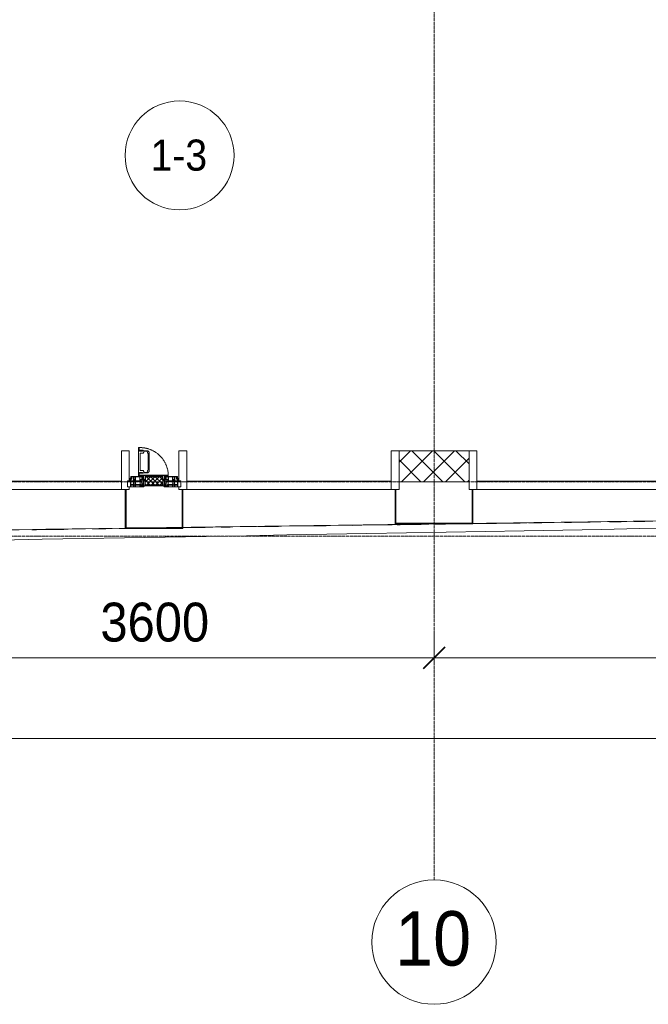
# Model space of a CAD drawing. Header units: millimetres. Extents: x 5617 to 103266, y 7718 to 198901.
# Tile 33 of 51: x 57870 to 61912, y 56540 to 62872. Entities that reach past the tile are written whole.
import ezdxf

# ---------------------------------------------------------------- set-up
doc = ezdxf.new("R2010")
doc.units = ezdxf.units.MM
for name, pattern in [('-D1-02х01', [3, 2, -1]), ('ADSK_Линия сетки', [25, 20, -2.5, 0, -2.5]), ('Линия сетки', [25, 20, -2.5, 0, -2.5])]:
    doc.linetypes.add(name, pattern=pattern)
for name, color, linetype, lineweight in [('Импосты витража', 7, 'Continuous', 18), ('Колонны', 7, 'Continuous', 18), ('Марки помещений', 7, 'Continuous', 20), ('Окна', 7, 'Continuous', 18), ('Оси', 7, 'Continuous', 9), ('Панели витража', 7, 'Continuous', 18), ('Размеры', 7, 'Continuous', 9), ('Размеры-100', 7, 'Continuous', 9), ('Стены разрез', 7, 'Continuous', 40), ('Форма', 7, 'Continuous', 18), ('Формообразующий элемент-перекрытие', 7, 'Continuous', 18), ('Элементы узлов', 7, 'Continuous', 18)]:
    doc.layers.add(name, color=color, linetype=linetype, lineweight=lineweight)
doc.styles.add('Arial', font='arial.ttf', dxfattribs={"width": 0.9, "height": 250})
doc.styles.add('Arial_1', font='arial.ttf', dxfattribs={"width": 0.9, "height": 350})
doc.styles.add('Arial_3', font='arial.ttf', dxfattribs={"width": 0.9, "height": 200})
doc.dimstyles.new('Основной_2_5_мм', dxfattribs={"dimscale": 304.8, "dimtxt": 255.06485, "dimasz": 0.463911, "dimexe": 0.492126, "dimexo": 0.492126, "dimgap": 0.098425, "dimtad": 1, "dimdec": 0, "dimdsep": 46, "dimtxsty": 'Arial', "dimblk1": 'OBLIQUE', "dimblk2": 'OBLIQUE', "dimsah": 1, "dimcen": 0.09, "dimdle": 0.492126, "dimazin": 2, "dimtfac": 1, "dimtdec": 4, "dimtix": 1, "dimtmove": 0, "dimatfit": 3, "dimfxl": 1, "dimtvp": 1, "dimtolj": 1, "dimtzin": 0, "dimlwd": 20, "dimlwe": 20, "dimarcsym": 2})

# ---------------------------------------------------------------- blocks, each defined once
blk = doc.blocks.new('System Panel - A_PAN_Glass-7454224-МКСС_K1_L15__47_700_')
at = {"layer": 'Панели витража', "color": 253, "lineweight": 5, "true_color": 0xaaaaaa}
for p, q in [((657.5, 0), (-657.5, 0)), ((-657.5, 0), (-657.5, -55)), ((657.5, -55), (657.5, 0)), ((-657.5, -55), (657.5, -55))]:
    blk.add_line(p, q, dxfattribs=at)
blk = doc.blocks.new('A_PAN_Створка - 383мм-V48-МКСС_K1_L15__47_700_')
at = {"layer": 'Панели витража', "lineweight": 5}
h = blk.add_hatch(dxfattribs=at)
h.set_pattern_fill('FP_10', color=256, style=0, pattern_type=2)
h.set_pattern_definition([(225, (44950, 59850), (14.1421356, -14.1421356), []), (315, (44950, 59850), (14.1421356, 14.1421356), [])])
h.paths.add_polyline_path([(-54.5, -31.8), (-54.9, -34.1), (-57.2, -36.4), (-56.7, -61.3), (-54.6, -63.4), (-53.6, -82.7), (54.6, -81.8), (54.6, -63.4), (57.2, -59.3), (57.2, -36.4), (54.9, -34.1), (54.5, -31.8)])
at = {"layer": 'Окна', "lineweight": 5}
for p, q in [((-67.9, -17), (-171, -17)), ((-171, -17), (-171, -57)), ((-171, -57), (-156, -57)), ((-153, -60), (-153, -73.5)), ((-78, -84), (-78, -23.5)), ((-78, -23.5), (-67.9, -23.5)), ((-70, -62.5), (-73.9, -62.5)), ((-73.9, -62.5), (-73.9, -87.5)), ((-61.4, -23.5), (-70, -32.1)), ((-70, -32.1), (-70, -62.5)), ((-61.4, -23.5), (-67.9, -17)), ((-67.9, -17), (-67.9, -23.5)), ((-67.9, -23.5), (-64.6, -26.8)), ((-64.6, -26.8), (-61.4, -23.5)), ((61.4, -23.5), (-61.4, -23.5)), ((67.9, -17), (61.4, -23.5)), ((70, -32.1), (61.4, -23.5)), ((61.4, -23.5), (64.6, -26.8)), ((64.6, -26.8), (67.9, -23.5)), ((67.9, -23.5), (67.9, -17)), ((171, -17), (67.9, -17)), ((67.9, -23.5), (78, -23.5)), ((70, -62.5), (70, -32.1)), ((73.9, -62.5), (70, -62.5)), ((73.9, -87.5), (73.9, -62.5)), ((78, -23.5), (78, -84)), ((153, -73.5), (153, -60)), ((156, -57), (171, -57)), ((171, -57), (171, -17)), ((-153, -73.5), (-150, -73.5)), ((-150, -73.5), (-150, -84)), ((-150, -84), (-78, -84)), ((-73.9, -87.5), (-91.5, -87.5)), ((-91.5, -87.5), (-91.5, -92)), ((-91.5, -92), (91.5, -92)), ((39.7, -109), (31.1, -117.6)), ((31.1, -117.6), (31.1, -240.4)), ((41.4, -123.8), (39.1, -124.2)), ((39.1, -179), (39.1, -124.2)), ((70.1, -109), (39.7, -109)), ((41.4, -123.8), (43.5, -121.7)), ((45, -113.3), (42.3, -118.2)), ((42.3, -118.2), (43.5, -121.7)), ((45.9, -111.2), (45, -113.3)), ((63.3, -111.2), (45.9, -111.2)), ((64.1, -113), (63.3, -111.2)), ((64.1, -113), (66.7, -117)), ((66.7, -117), (68.6, -118.3)), ((68.6, -118.3), (68.6, -121.6)), ((68.6, -121.6), (71.1, -124.1)), ((70.1, -105.1), (70.1, -109)), ((95.1, -105.1), (70.1, -105.1)), ((71.1, -124.1), (89.5, -124.1)), ((91.5, -87.5), (73.9, -87.5)), ((74.1, -109.6), (74.1, -105.1)), ((89.1, -109.6), (74.1, -109.6)), ((78, -84), (150, -84)), ((89.1, -105.1), (89.1, -109.6)), ((89.5, -124.1), (90.6, -125.2)), ((90.6, -125.2), (90.6, -232.8)), ((91.5, -92), (91.5, -87.5)), ((93.1, -109.6), (93.1, -105.1)), ((97.9, -109.6), (93.1, -109.6)), ((95.1, -87.5), (95.1, -105.1)), ((99.6, -87.5), (95.1, -87.5)), ((97.9, -95.6), (95.1, -95.6)), ((97.9, -95.6), (97.9, -109.6)), ((99.6, -270.5), (99.6, -87.5)), ((150, -84), (150, -73.5)), ((150, -73.5), (153, -73.5)), ((39.1, -179), (39.1, -233.8)), ((39.7, -249), (31.1, -240.4)), ((41.4, -234.2), (39.1, -233.8)), ((70.1, -249), (39.7, -249)), ((41.4, -234.2), (43.5, -236.3)), ((42.3, -239.8), (43.5, -236.3)), ((45, -244.7), (42.3, -239.8)), ((45.9, -246.8), (45, -244.7)), ((63.3, -246.8), (45.9, -246.8)), ((64.1, -245), (63.3, -246.8)), ((64.1, -245), (66.7, -241)), ((66.7, -241), (68.6, -239.7)), ((68.6, -236.4), (71.1, -233.9)), ((68.6, -239.7), (68.6, -236.4)), ((70.1, -252.9), (70.1, -249)), ((95.1, -252.9), (70.1, -252.9)), ((71.1, -233.9), (89.5, -233.9)), ((74.1, -248.4), (74.1, -252.9)), ((89.1, -248.4), (74.1, -248.4)), ((89.1, -252.9), (89.1, -248.4)), ((89.5, -233.9), (90.6, -232.8)), ((93.1, -248.4), (93.1, -252.9)), ((97.9, -248.4), (93.1, -248.4)), ((95.1, -270.5), (95.1, -252.9)), ((97.9, -262.4), (97.9, -248.4)), ((97.9, -262.4), (95.1, -262.4)), ((99.6, -270.5), (95.1, -270.5))]:
    blk.add_line(p, q, dxfattribs=at)
at = {"layer": 'Окна', "color": 253, "lineweight": 5, "true_color": 0xaaaaaa}
for p, q in [((-171, -18.5), (-153.5, -18.5)), ((-171, -55.5), (-152, -55.5)), ((-153.5, -18.5), (-152, -20)), ((-152, -20), (-152, -73.5)), ((-150.5, -17), (-150.5, -29.4)), ((-132.4, -18.6), (-150.5, -18.6)), ((-150.5, -29.4), (-132.4, -29.4)), ((-150.5, -33.6), (-150.5, -68)), ((-136.3, -33.6), (-150.5, -33.6)), ((-136.4, -52.4), (-150.5, -52.4)), ((-150.5, -56.6), (-132.4, -56.6)), ((-137.2, -31), (-135.8, -35)), ((-132.5, -31), (-137.2, -31)), ((-137.2, -54.8), (-135.8, -50.8)), ((-132.5, -54.8), (-137.2, -54.8)), ((-132.1, -36.8), (-135.8, -35)), ((-132.1, -49), (-135.8, -50.8)), ((-132.5, -31.9), (-133.4, -33.7)), ((-133.4, -33.7), (-130.1, -35.3)), ((-133.4, -52), (-130.1, -50.4)), ((-132.5, -53.8), (-133.4, -52)), ((-132.5, -31.9), (-132.5, -31)), ((-132.5, -53.8), (-132.5, -54.8)), ((-132.4, -29.4), (-132.4, -18.6)), ((-132.4, -56.6), (-132.4, -82.5)), ((-132.1, -49), (-132.1, -36.8)), ((-131, -18.2), (-131, -29.5)), ((-120.8, -18.2), (-131, -18.2)), ((-131, -29.5), (-120.8, -29.5)), ((-131, -30.9), (-131, -33)), ((-120.8, -30.9), (-131, -30.9)), ((-129.4, -34.6), (-131, -33)), ((-129.4, -51.1), (-131, -52.7)), ((-131, -55.1), (-131, -52.7)), ((-120.8, -55.1), (-131, -55.1)), ((-131, -56.5), (-131, -62.6)), ((-131, -56.5), (-120.8, -56.5)), ((-120.8, -62.6), (-131, -62.6)), ((-130.1, -35.3), (-129.4, -34.6)), ((-130.1, -35.3), (-130.1, -50.4)), ((-130.1, -50.4), (-129.4, -51.1)), ((-122.4, -34.6), (-120.8, -33)), ((-121.7, -35.3), (-122.4, -34.6)), ((-121.7, -50.4), (-122.4, -51.1)), ((-122.4, -51.1), (-120.8, -52.7)), ((-118.4, -33.7), (-121.7, -35.3)), ((-121.7, -35.3), (-121.7, -50.4)), ((-118.4, -52), (-121.7, -50.4)), ((-120.8, -18.2), (-120.8, -29.5)), ((-120.8, -30.9), (-120.8, -33)), ((-120.8, -55.1), (-120.8, -52.7)), ((-120.8, -56.5), (-120.8, -62.6)), ((-119.7, -36.8), (-115.9, -35)), ((-119.7, -49), (-119.7, -36.8)), ((-119.7, -49), (-115.9, -50.8)), ((-119.3, -18.6), (-92.5, -18.6)), ((-119.3, -29.4), (-119.3, -18.6)), ((-92.5, -29.4), (-119.3, -29.4)), ((-119.3, -31), (-114.6, -31)), ((-119.3, -31.9), (-119.3, -31)), ((-119.3, -31.9), (-118.4, -33.7)), ((-119.3, -53.8), (-118.4, -52)), ((-119.3, -53.8), (-119.3, -54.8)), ((-119.3, -54.8), (-114.6, -54.8)), ((-119.3, -56.6), (-119.3, -82.5)), ((-92.5, -56.6), (-119.3, -56.6)), ((-114.6, -31), (-115.9, -35)), ((-114.6, -54.8), (-115.9, -50.8)), ((-94.1, -33.5), (-115.4, -33.5)), ((-94.1, -52.5), (-115.3, -52.5)), ((-89.9, -35.1), (-94.1, -33.5)), ((-89.9, -50.9), (-94.1, -52.5)), ((-92.5, -18.6), (-92.5, -29.4)), ((-92.5, -56.6), (-92.5, -82.5)), ((-90.8, -18.5), (-90.8, -29.4)), ((-87.3, -18.5), (-90.8, -18.5)), ((-90.8, -29.4), (-85.9, -29.4)), ((-90.8, -56.6), (-85.9, -56.6)), ((-90.8, -62.7), (-90.8, -56.6)), ((-80.4, -62.7), (-90.8, -62.7)), ((-89.9, -32.5), (-89.9, -35.1)), ((-85.9, -32.5), (-89.9, -32.5)), ((-89.9, -35.1), (-89.9, -50.9)), ((-89.9, -52.2), (-89.9, -50.9)), ((-89.9, -52.2), (-88.6, -53.5)), ((-85.9, -53.5), (-88.6, -53.5)), ((-87.3, -20.4), (-87.3, -18.5)), ((-87.3, -20.4), (-87.3, -21.9)), ((-84.8, -20.4), (-87.3, -20.4)), ((-87.3, -21.9), (-85.9, -21.9)), ((-85.9, -18.2), (-85.9, -20.4)), ((-75.9, -18.2), (-85.9, -18.2)), ((-85.9, -21.9), (-85.9, -29.4)), ((-85.9, -29.4), (-85.9, -32.5)), ((-85.9, -53.5), (-78, -45.6)), ((-85.9, -56.6), (-85.9, -53.5)), ((-83.4, -20.4), (-84.8, -20.4)), ((-70, -33.8), (-83.4, -20.4)), ((-80.4, -61.1), (-80.4, -62.7)), ((-78, -61.1), (-80.4, -61.1)), ((-78, -36.8), (-70, -36.8)), ((-78, -45.6), (-78, -36.8)), ((-78, -66.1), (-78, -61.1)), ((-75.9, -21.5), (-75.9, -18.2)), ((-75.9, -21.5), (-75.9, -23.5)), ((-74.9, -21.5), (-75.9, -21.5)), ((-75.9, -23.5), (-73, -23.5)), ((-74.9, -17.9), (-74.9, -21.5)), ((-68.9, -17.9), (-74.9, -17.9)), ((-67.2, -29.3), (-73, -23.5)), ((-70, -36.8), (-70, -33.8)), ((-68.9, -21.5), (-68.9, -17.9)), ((-67.9, -21.5), (-68.9, -21.5)), ((-67.9, -21.5), (-67.9, -23.5)), ((-67.9, -23.5), (-64.6, -26.8)), ((-64.6, -26.8), (-67.2, -29.3)), ((67.9, -23.5), (64.6, -26.8)), ((64.6, -26.8), (67.2, -29.3)), ((67.2, -29.3), (73, -23.5)), ((67.9, -21.5), (67.9, -23.5)), ((67.9, -21.5), (68.9, -21.5)), ((68.9, -17.9), (74.9, -17.9)), ((68.9, -21.5), (68.9, -17.9)), ((70, -33.8), (83.4, -20.4)), ((70, -36.8), (70, -33.8)), ((78, -36.8), (70, -36.8)), ((75.9, -23.5), (73, -23.5)), ((74.9, -17.9), (74.9, -21.5)), ((74.9, -21.5), (75.9, -21.5)), ((75.9, -18.2), (85.9, -18.2)), ((75.9, -21.5), (75.9, -18.2)), ((75.9, -21.5), (75.9, -23.5)), ((78, -45.6), (78, -36.8)), ((85.9, -53.5), (78, -45.6)), ((78, -61.1), (80.4, -61.1)), ((78, -66.1), (78, -61.1)), ((80.4, -61.1), (80.4, -62.7)), ((80.4, -62.7), (90.8, -62.7)), ((83.4, -20.4), (84.8, -20.4)), ((84.8, -20.4), (87.3, -20.4)), ((85.9, -18.2), (85.9, -20.4)), ((85.9, -21.9), (85.9, -29.4)), ((87.3, -21.9), (85.9, -21.9)), ((85.9, -29.4), (85.9, -32.5)), ((90.8, -29.4), (85.9, -29.4)), ((85.9, -32.5), (89.9, -32.5)), ((85.9, -53.5), (88.6, -53.5)), ((85.9, -56.6), (85.9, -53.5)), ((90.8, -56.6), (85.9, -56.6)), ((87.3, -18.5), (90.8, -18.5)), ((87.3, -20.4), (87.3, -18.5)), ((87.3, -20.4), (87.3, -21.9)), ((89.9, -52.2), (88.6, -53.5)), ((89.9, -32.5), (89.9, -35.1)), ((89.9, -35.1), (94.1, -33.5)), ((89.9, -35.1), (89.9, -50.9)), ((89.9, -50.9), (94.1, -52.5)), ((89.9, -52.2), (89.9, -50.9)), ((90.8, -18.5), (90.8, -29.4)), ((90.8, -62.7), (90.8, -56.6)), ((92.5, -18.6), (92.5, -29.4)), ((119.3, -18.6), (92.5, -18.6)), ((92.5, -29.4), (119.3, -29.4)), ((92.5, -56.6), (119.3, -56.6)), ((92.5, -56.6), (92.5, -82.5)), ((94.1, -33.5), (115.4, -33.5)), ((94.1, -52.5), (115.3, -52.5)), ((114.6, -31), (115.9, -35)), ((119.3, -31), (114.6, -31)), ((114.6, -54.8), (115.9, -50.8)), ((119.3, -54.8), (114.6, -54.8)), ((119.7, -36.8), (115.9, -35)), ((119.7, -49), (115.9, -50.8)), ((119.3, -31.9), (118.4, -33.7)), ((118.4, -33.7), (121.7, -35.3)), ((118.4, -52), (121.7, -50.4)), ((119.3, -53.8), (118.4, -52)), ((119.3, -29.4), (119.3, -18.6)), ((119.3, -31.9), (119.3, -31)), ((119.3, -53.8), (119.3, -54.8)), ((119.3, -56.6), (119.3, -82.5)), ((119.7, -49), (119.7, -36.8)), ((120.8, -18.2), (120.8, -29.5)), ((120.8, -18.2), (131, -18.2)), ((131, -29.5), (120.8, -29.5)), ((120.8, -30.9), (120.8, -33)), ((120.8, -30.9), (131, -30.9)), ((122.4, -34.6), (120.8, -33)), ((122.4, -51.1), (120.8, -52.7)), ((120.8, -55.1), (120.8, -52.7)), ((120.8, -55.1), (131, -55.1)), ((120.8, -56.5), (120.8, -62.6)), ((131, -56.5), (120.8, -56.5)), ((120.8, -62.6), (131, -62.6)), ((121.7, -35.3), (122.4, -34.6)), ((121.7, -35.3), (121.7, -50.4)), ((121.7, -50.4), (122.4, -51.1)), ((129.4, -34.6), (131, -33)), ((130.1, -35.3), (129.4, -34.6)), ((130.1, -50.4), (129.4, -51.1)), ((129.4, -51.1), (131, -52.7)), ((133.4, -33.7), (130.1, -35.3)), ((130.1, -35.3), (130.1, -50.4)), ((133.4, -52), (130.1, -50.4)), ((131, -18.2), (131, -29.5)), ((131, -30.9), (131, -33)), ((131, -55.1), (131, -52.7)), ((131, -56.5), (131, -62.6)), ((132.1, -36.8), (135.8, -35)), ((132.1, -49), (132.1, -36.8)), ((132.1, -49), (135.8, -50.8)), ((132.4, -18.6), (150.5, -18.6)), ((132.4, -29.4), (132.4, -18.6)), ((150.5, -29.4), (132.4, -29.4)), ((150.5, -56.6), (132.4, -56.6)), ((132.4, -56.6), (132.4, -82.5)), ((132.5, -31), (137.2, -31)), ((132.5, -31.9), (132.5, -31)), ((132.5, -31.9), (133.4, -33.7)), ((132.5, -53.8), (133.4, -52)), ((132.5, -53.8), (132.5, -54.8)), ((132.5, -54.8), (137.2, -54.8)), ((137.2, -31), (135.8, -35)), ((137.2, -54.8), (135.8, -50.8)), ((136.3, -33.6), (150.5, -33.6)), ((136.4, -52.4), (150.5, -52.4)), ((150.5, -17), (150.5, -29.4)), ((150.5, -33.6), (150.5, -68)), ((153.5, -18.5), (152, -20)), ((152, -20), (152, -73.5)), ((171, -55.5), (152, -55.5)), ((171, -18.5), (153.5, -18.5)), ((-150.5, -68), (-143.5, -68)), ((-150.5, -69.5), (-150.5, -73.5)), ((-145, -69.5), (-150.5, -69.5)), ((-148.5, -81), (-148.5, -82.5)), ((-143.5, -81), (-148.5, -81)), ((-148.5, -82.5), (-132.4, -82.5)), ((-145, -69.5), (-145, -79.5)), ((-143.5, -68), (-143.5, -81)), ((-131, -64.6), (-120.8, -64.6)), ((-131, -82.5), (-131, -64.6)), ((-131, -82.5), (-120.8, -82.5)), ((-120.8, -82.5), (-120.8, -64.6)), ((-119.3, -82.5), (-92.5, -82.5)), ((-90.8, -64.6), (-90.8, -82.5)), ((-80.1, -64.6), (-90.8, -64.6)), ((-90.8, -82.5), (-79.5, -82.5)), ((-78, -84), (-85, -84)), ((-85, -84), (-85, -87.5)), ((-85, -87.5), (-78, -87.5)), ((-80.1, -66.1), (-80.1, -64.6)), ((-78, -66.1), (-80.1, -66.1)), ((-79.5, -80.6), (-78, -80.6)), ((-79.5, -82.5), (-79.5, -80.6)), ((-78, -87.5), (-78, -84)), ((78, -66.1), (80.1, -66.1)), ((79.5, -80.6), (78, -80.6)), ((78, -87.5), (78, -84)), ((78, -84), (85, -84)), ((85, -87.5), (78, -87.5)), ((79.5, -82.5), (79.5, -80.6)), ((90.8, -82.5), (79.5, -82.5)), ((80.1, -64.6), (90.8, -64.6)), ((80.1, -66.1), (80.1, -64.6)), ((85, -84), (85, -87.5)), ((90.8, -64.6), (90.8, -82.5)), ((119.3, -82.5), (92.5, -82.5)), ((120.8, -82.5), (120.8, -64.6)), ((131, -64.6), (120.8, -64.6)), ((131, -82.5), (120.8, -82.5)), ((131, -82.5), (131, -64.6)), ((148.5, -82.5), (132.4, -82.5)), ((143.5, -68), (143.5, -81)), ((150.5, -68), (143.5, -68)), ((143.5, -81), (148.5, -81)), ((145, -69.5), (150.5, -69.5)), ((145, -69.5), (145, -79.5)), ((148.5, -81), (148.5, -82.5)), ((150.5, -69.5), (150.5, -73.5))]:
    blk.add_line(p, q, dxfattribs=at)
at = {"layer": 'Окна', "lineweight": 5}
for centre, start, end in [((-156, -60), 0, 90), ((156, -60), 90, 180)]:
    blk.add_arc(centre, 3, start, end, dxfattribs=at)
at = {"layer": 'Окна', "linetype": '-D1-02х01', "lineweight": 5}
blk.add_arc((91.4, -87.5), 183, 181.40905, 271.14454, dxfattribs=at)
at = {"layer": 'Элементы узлов', "color": 253, "lineweight": 5, "true_color": 0xaaaaaa}
for p, q in [((-73.9, -62.5), (-70, -62.5)), ((-73.9, -87.5), (-73.9, -62.5)), ((-70, -32.1), (-61.4, -23.5)), ((-70, -62.5), (-70, -32.1)), ((-61.7, -62.5), (-67.9, -62.5)), ((-67.9, -62.5), (-67.9, -89.3)), ((-67.8, -38.3), (-65.7, -37.4)), ((-67.8, -55.7), (-67.8, -38.3)), ((-66, -56.5), (-67.8, -55.7)), ((-66, -56.5), (-62, -59.1)), ((-65.7, -37.4), (-60.8, -34.7)), ((-62, -59.1), (-60.7, -61)), ((-61.7, -64.9), (-61.7, -62.5)), ((61.4, -23.5), (-61.4, -23.5)), ((-60.8, -34.7), (-57.3, -35.9)), ((-60.7, -61), (-57.4, -61)), ((-57.4, -61), (-54.9, -63.5)), ((-55.2, -33.8), (-57.3, -35.9)), ((-54.9, -34.1), (-57.2, -36.4)), ((-57.2, -36.4), (-57.2, -60.8)), ((-57.2, -60.8), (-54.6, -63.4)), ((-55.2, -33.8), (-54.8, -31.5)), ((-54.9, -25.8), (-53.9, -24.8)), ((-54.9, -29.5), (-54.9, -25.8)), ((-53.9, -30.5), (-54.9, -29.5)), ((-54.5, -31.8), (-54.9, -34.1)), ((0, -31.5), (-54.8, -31.5)), ((54.5, -31.8), (-54.5, -31.8)), ((-53.9, -24.8), (53.9, -24.8)), ((53.9, -30.5), (-53.9, -30.5)), ((0, -31.5), (54.8, -31.5)), ((54.9, -25.8), (53.9, -24.8)), ((53.9, -30.5), (54.9, -29.5)), ((54.9, -34.1), (54.5, -31.8)), ((54.6, -63.4), (57.2, -60.8)), ((55.2, -33.8), (54.8, -31.5)), ((54.9, -29.5), (54.9, -25.8)), ((57.2, -36.4), (54.9, -34.1)), ((57.4, -61), (54.9, -63.5)), ((55.2, -33.8), (57.3, -35.9)), ((57.2, -60.8), (57.2, -36.4)), ((60.8, -34.7), (57.3, -35.9)), ((60.7, -61), (57.4, -61)), ((62, -59.1), (60.7, -61)), ((65.7, -37.4), (60.8, -34.7)), ((70, -32.1), (61.4, -23.5)), ((61.7, -62.5), (67.9, -62.5)), ((61.7, -64.9), (61.7, -62.5)), ((66, -56.5), (62, -59.1)), ((67.8, -38.3), (65.7, -37.4)), ((66, -56.5), (67.8, -55.7)), ((67.8, -55.7), (67.8, -38.3)), ((67.9, -62.5), (67.9, -89.3)), ((70, -62.5), (70, -32.1)), ((73.9, -62.5), (70, -62.5)), ((73.9, -87.5), (73.9, -62.5)), ((-91.5, -87.5), (-73.9, -87.5)), ((-91.5, -92), (-91.5, -87.5)), ((-91.5, -92), (91.5, -92)), ((-83.4, -90.3), (-83.4, -87.5)), ((-83.4, -90.3), (-69.4, -90.3)), ((-69.4, -66.5), (-73.9, -66.5)), ((-73.9, -81.5), (-69.4, -81.5)), ((-69.4, -85.5), (-73.9, -85.5)), ((-69.4, -81.5), (-69.4, -66.5)), ((-69.4, -90.3), (-69.4, -85.5)), ((-67.9, -89.3), (-66.9, -90.3)), ((-66.9, -90.3), (-57.4, -90.3)), ((-60.1, -67.7), (-61.7, -64.9)), ((-56.4, -67.7), (-60.1, -67.7)), ((-57.4, -90.3), (-56.4, -89.4)), ((-56.4, -89.4), (-56.4, -67.7)), ((-54.9, -63.5), (-54.9, -81.9)), ((-54.9, -81.9), (-53.8, -83)), ((-54.9, -85.6), (-53.9, -84.6)), ((-54.9, -89.3), (-54.9, -85.6)), ((-53.9, -90.3), (-54.9, -89.3)), ((-54.6, -63.4), (-54.6, -81.8)), ((-54.6, -81.8), (-53.6, -82.7)), ((-53.9, -84.6), (53.9, -84.6)), ((53.9, -90.3), (-53.9, -90.3)), ((53.8, -83), (-53.8, -83)), ((-53.6, -82.7), (53.6, -82.7)), ((53.6, -82.7), (54.6, -81.8)), ((54.9, -81.9), (53.8, -83)), ((54.9, -85.6), (53.9, -84.6)), ((53.9, -90.3), (54.9, -89.3)), ((54.6, -81.8), (54.6, -63.4)), ((54.9, -63.5), (54.9, -81.9)), ((54.9, -89.3), (54.9, -85.6)), ((56.4, -67.7), (60.1, -67.7)), ((56.4, -89.4), (56.4, -67.7)), ((57.4, -90.3), (56.4, -89.4)), ((66.9, -90.3), (57.4, -90.3)), ((60.1, -67.7), (61.7, -64.9)), ((67.9, -89.3), (66.9, -90.3)), ((69.4, -66.5), (73.9, -66.5)), ((69.4, -81.5), (69.4, -66.5)), ((73.9, -81.5), (69.4, -81.5)), ((69.4, -85.5), (73.9, -85.5)), ((69.4, -90.3), (69.4, -85.5)), ((83.4, -90.3), (69.4, -90.3)), ((91.5, -87.5), (73.9, -87.5)), ((83.4, -90.3), (83.4, -87.5)), ((91.5, -92), (91.5, -87.5))]:
    blk.add_line(p, q, dxfattribs=at)
blk = doc.blocks.new('Rectangular Mullion - R_StandardFrame_50Wx250H-V72-МКСС_K1_L15__47_700_')
at = {"layer": 'Импосты витража', "color": 253, "lineweight": 5, "true_color": 0xaaaaaa}
for p, q in [((-25, 0), (-25, 250)), ((-25, 250), (25, 250)), ((25, 250), (25, 0)), ((0, 0), (-25, 0)), ((25, 0), (5, 0))]:
    blk.add_line(p, q, dxfattribs=at)
blk = doc.blocks.new('Rectangular Mullion - R_StandardFrame_50Wx250H-V73-МКСС_K1_L15__47_700_')
at = {"layer": 'Импосты витража', "color": 253, "lineweight": 5, "true_color": 0xaaaaaa}
for p, q in [((-25, 0), (-25, 250)), ((-25, 250), (25, 250)), ((25, 250), (25, 57)), ((0, 0), (-25, 0)), ((25, 0), (5, 0)), ((25, 17), (25, 0))]:
    blk.add_line(p, q, dxfattribs=at)
blk = doc.blocks.new('Rectangular Mullion - R_StandardFrame_50Wx250H-V65-МКСС_K1_L15__47_700_')
at = {"layer": 'Импосты витража', "color": 253, "lineweight": 5, "true_color": 0xaaaaaa}
for p, q in [((-25, 57), (-25, 250)), ((-25, 250), (25, 250)), ((25, 250), (25, 0)), ((-25, 0), (-25, 17)), ((-5, 0), (-25, 0)), ((25, 0), (0, 0))]:
    blk.add_line(p, q, dxfattribs=at)
blk = doc.blocks.new('Rectangular Mullion - R_StandardFrame_50Wx250H-7454221-МКСС_K1_L15__47_700_')
at = {"layer": 'Импосты витража', "color": 253, "lineweight": 5, "true_color": 0xaaaaaa}
for p, q in [((-25, 0), (-25, 250)), ((-25, 250), (25, 250)), ((25, 250), (25, 0)), ((-5, 0), (-25, 0)), ((25, 0), (0, 0))]:
    blk.add_line(p, q, dxfattribs=at)
blk = doc.blocks.new('A_SLK_PAN_Type1 - Прямой тип панели-6619017-МКСС_K1_L15__47_700_')
at = {"layer": 'Колонны', "lineweight": 5}
for p, q in [((-245, 0), (-250, 0)), ((-250, 0), (-250, -220)), ((-245, -215), (-245, 0)), ((245, 0), (245, -215)), ((250, 0), (245, 0)), ((250, -220), (250, 0)), ((-250, -220), (250, -220)), ((245, -215), (-245, -215))]:
    blk.add_line(p, q, dxfattribs=at)
blk = doc.blocks.new('A_SLK_PAN_Type1 - Прямой тип панели Ф-1_1-7444915-МКСС_K1_L15__47_700_')
at = {"layer": 'Колонны', "lineweight": 5}
for p, q in [((-180, 0), (-185, 0)), ((-185, 0), (-185, -250)), ((-180, -245), (-180, 0)), ((180, 0), (180, -245)), ((185, 0), (180, 0)), ((185, -250), (185, 0)), ((-185, -250), (185, -250)), ((180, -245), (-180, -245))]:
    blk.add_line(p, q, dxfattribs=at)
blk = doc.blocks.new('A_OGR_PAN_Отлив - A_OGR_PAN_Отлив-5705152-МКСС_K1_L15__47_700_')
at = {"layer": 'Колонны', "color": 253, "lineweight": 5, "true_color": 0xaaaaaa}
blk.add_line((-668.6, 250), (-682.5, 250), dxfattribs=at)
blk = doc.blocks.new('135_SLK_K1_AR_FCD_rvt-1-МКСС_K1_L15__47_700_')
at = {"layer": 'Стены разрез', "lineweight": 5, "true_color": 0xaaaaaa}
h = blk.add_hatch(dxfattribs=at)
h.set_pattern_fill('FP_4', color=253, style=0, pattern_type=2)
h.set_pattern_definition([(45, (0, 0), (-70.71068, 70.71068), []), (135, (0, 0), (-70.71068, -70.71068), [])])
h.paths.add_polyline_path([(46525, 59900), (46975, 59900), (46975, 60100), (46525, 60100), (46525, 59909.3)])
at = {"layer": 'Стены разрез', "color": 253, "lineweight": 9, "true_color": 0xaaaaaa}
for p, q in [((46975, 60100), (46525, 60100)), ((46525, 60100), (46525, 59900)), ((46975, 59900), (46975, 60100)), ((46525, 59900), (46975, 59900))]:
    blk.add_line(p, q, dxfattribs=at)
at = {"layer": 'Форма', "color": 253, "lineweight": 5, "true_color": 0xaaaaaa}
blk.add_open_spline([(22922.1, 59316), (23891.9, 59304.9), (32622.5, 59261), (51193, 59682.2), (56217.7, 59730)], degree=3, knots=[40.106642, 40.106642, 40.106642, 40.106642, 45.960513, 86.414517, 86.414517, 86.414517, 86.414517], dxfattribs=at)
at = {"layer": 'Форма', "color": 253, "lineweight": 9, "true_color": 0xaaaaaa}
blk.add_open_spline([(47000, 59632.4), (47232.5, 59635.6), (47687.5, 59641.7), (48142.5, 59647.8), (48365, 59650.8)], degree=3, knots=[-0.23706747, -0.23706747, -0.23706747, -0.23706747, -0.22146508, -0.2065387, -0.2065387, -0.2065387, -0.2065387], dxfattribs=at)
for points in [[(43400, 59582.9), (43855, 59589.2), (44310, 59595.6), (44765, 59601.8)], [(44995.5, 59605), (45040.3, 59605.6), (45085.2, 59606.2), (45130, 59606.9)], [(45135, 59606.9), (45697.1, 59614.7), (46259.1, 59622.4), (46821.2, 59630)]]:
    blk.add_open_spline(points, degree=3, dxfattribs=at)
at = {"layer": 'Формообразующий элемент-перекрытие', "color": 253, "lineweight": 5, "true_color": 0xaaaaaa}
for points in [[(44398.3, 59595.1), (44320, 59594), (44241.7, 59592.9), (44163.4, 59591.8)], [(44640.6, 59598.5), (44611.3, 59598.1), (44581.9, 59597.7), (44552.6, 59597.2)], [(44751.6, 59600), (44743.1, 59599.9), (44734.6, 59599.8), (44726.1, 59599.7)], [(45130, 59605.3), (45123.8, 59605.2), (45117.7, 59605.1), (45111.5, 59605)], [(45327.5, 59608), (45263.3, 59607.1), (45199.2, 59606.2), (45135, 59605.3)], [(45457.2, 59609.8), (45431.8, 59609.5), (45406.3, 59609.1), (45380.8, 59608.7)], [(45769.3, 59614.1), (45718.6, 59613.4), (45668, 59612.7), (45617.3, 59612)], [(46077.2, 59618.4), (46023.9, 59617.6), (45970.6, 59616.9), (45917.2, 59616.2)], [(46284.7, 59621.2), (46264.5, 59621), (46244.3, 59620.7), (46224, 59620.4)], [(46479.8, 59623.9), (46448.6, 59623.5), (46417.4, 59623.1), (46386.2, 59622.6)], [(46590.5, 59625.4), (46564.3, 59625.1), (46538.2, 59624.7), (46512, 59624.4)], [(46666.7, 59626.5), (46641.4, 59626.1), (46616.2, 59625.8), (46590.9, 59625.4)], [(46822.9, 59628.6), (46801.4, 59628.3), (46779.8, 59628), (46758.3, 59627.7)], [(46924.2, 59630), (46917.1, 59629.9), (46909.9, 59629.8), (46902.8, 59629.7)], [(47149.9, 59633.1), (47100, 59632.4), (47050, 59631.7), (47000, 59631)], [(47326.4, 59635.5), (47268.7, 59634.7), (47211, 59633.9), (47153.4, 59633.1)], [(47442.7, 59637.1), (47414.2, 59636.7), (47385.7, 59636.3), (47357.2, 59635.9)], [(47648.1, 59639.9), (47628.2, 59639.6), (47608.2, 59639.3), (47588.3, 59639.1)], [(47978.5, 59644.3), (47945.2, 59643.9), (47911.9, 59643.4), (47878.6, 59643)], [(48105.5, 59646), (48082.2, 59645.7), (48058.8, 59645.4), (48035.5, 59645.1)]]:
    blk.add_open_spline(points, degree=3, dxfattribs=at)
blk.add_open_spline([(47754.1, 59641.3), (47738, 59641.1), (47711.2, 59640.7), (47684.3, 59640.4), (47673.6, 59640.2)], degree=3, knots=[0.220395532, 0.220395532, 0.220395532, 0.220395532, 0.22147651, 0.222198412, 0.222198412, 0.222198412, 0.222198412], dxfattribs=at)
at = {"layer": 'Импосты витража', "color": 253, "lineweight": 5, "true_color": 0xaaaaaa, "extrusion": (0, 0, -1)}
for name, p in [('Rectangular Mullion - R_StandardFrame_50Wx250H-V65-МКСС_K1_L15__47_700_', (-44765, 59850)), ('Rectangular Mullion - R_StandardFrame_50Wx250H-V73-МКСС_K1_L15__47_700_', (-45135, 59850)), ('Rectangular Mullion - R_StandardFrame_50Wx250H-7454221-МКСС_K1_L15__47_700_', (-46500, 59850)), ('Rectangular Mullion - R_StandardFrame_50Wx250H-V72-МКСС_K1_L15__47_700_', (-47000, 59850))]:
    blk.add_blockref(name, p, dxfattribs=at)
at = {"layer": 'Колонны', "color": 253, "lineweight": 5, "true_color": 0xaaaaaa}
for name, p in [('A_SLK_PAN_Type1 - Прямой тип панели Ф-1_1-7444915-МКСС_K1_L15__47_700_', (44950, 59850)), ('A_SLK_PAN_Type1 - Прямой тип панели-6619017-МКСС_K1_L15__47_700_', (46750, 59850))]:
    blk.add_blockref(name, p, dxfattribs=at)
at = {"layer": 'Колонны', "color": 253, "lineweight": 5, "true_color": 0xaaaaaa, "rotation": 180}
blk.add_blockref('A_OGR_PAN_Отлив - A_OGR_PAN_Отлив-5705152-МКСС_K1_L15__47_700_', (44082.5, 59850), dxfattribs=at)
at = {"layer": 'Панели витража', "color": 253, "lineweight": 5, "true_color": 0xaaaaaa, "rotation": 180}
for name, p in [('A_PAN_Створка - 383мм-V48-МКСС_K1_L15__47_700_', (44950, 59850)), ('System Panel - A_PAN_Glass-7454224-МКСС_K1_L15__47_700_', (44082.5, 59850)), ('System Panel - A_PAN_Glass-7454224-МКСС_K1_L15__47_700_', (45817.5, 59850)), ('System Panel - A_PAN_Glass-7454224-МКСС_K1_L15__47_700_', (47682.5, 59850))]:
    blk.add_blockref(name, p, dxfattribs=at)
blk = doc.blocks.new('Ось сетки - Круг_Ø8 мм-6577-МКСС_K1_L15__47_700_')
at = {"layer": 'Оси', "lineweight": 20}
for start, end in [(360, 180), (180, 360)]:
    blk.add_arc((0, 0), 4, start, end, dxfattribs=at)
blk = doc.blocks.new('DIMBLOCK12-МКСС_K1_L15__47_700_')
at = {"layer": 'Размеры-100', "lineweight": 20, "transparency": 16777216}
for p, q in [((56934, 58768.6), (56934, 58918.6)), ((60534, 58768.6), (60534, 58918.6)), ((56934, 58768.6), (60534, 58768.6)), ((56934, 58768.6), (56934, 58718.6)), ((60534, 58768.6), (60534, 58718.6))]:
    blk.add_line(p, q, dxfattribs=at)
at = {"layer": 'Размеры-100', "lineweight": 40, "transparency": 16777216}
for p, q in [((56934, 58768.6), (57004.7, 58839.3)), ((60534, 58768.6), (60604.7, 58839.3)), ((56934, 58768.6), (56863.3, 58697.9)), ((60534, 58768.6), (60463.3, 58697.9))]:
    blk.add_line(p, q, dxfattribs=at)
at = {"layer": 'Размеры-100', "color": 0, "lineweight": 20, "transparency": 16777216, "insert": (58388.7, 59123.2), "char_height": 250, "width": 828.765, "attachment_point": 1, "line_spacing_factor": 0.941778, "style": 'Arial'}
blk.add_mtext('3600', dxfattribs=at)
blk = doc.blocks.new('_Oblique')
at = {"color": 0, "linetype": 'ByBlock', "lineweight": -2}
blk.add_line((-0.5, -0.5), (0.5, 0.5), dxfattribs=at)
blk = doc.blocks.new('DIMBLOCK13-МКСС_K1_L15__47_700_')
at = {"layer": 'Размеры-100', "lineweight": 20, "transparency": 16777216}
for p, q in [((60534, 58768.6), (60534, 58918.6)), ((64134, 58768.6), (64134, 58918.6)), ((60534, 58768.6), (64134, 58768.6)), ((60534, 58768.6), (60534, 58718.6)), ((64134, 58768.6), (64134, 58718.6))]:
    blk.add_line(p, q, dxfattribs=at)
at = {"layer": 'Размеры-100', "lineweight": 40, "transparency": 16777216}
for p, q in [((60534, 58768.6), (60604.7, 58839.3)), ((64134, 58768.6), (64204.7, 58839.3)), ((60534, 58768.6), (60463.3, 58697.9)), ((64134, 58768.6), (64063.3, 58697.9))]:
    blk.add_line(p, q, dxfattribs=at)
at = {"layer": 'Размеры-100', "color": 0, "lineweight": 20, "transparency": 16777216, "insert": (61988.7, 59123.2), "char_height": 250, "width": 828.765, "attachment_point": 1, "line_spacing_factor": 0.941778, "style": 'Arial'}
blk.add_mtext('3600', dxfattribs=at)
blk = doc.blocks.new('DIMBLOCK16-МКСС_K1_L15__47_700_')
at = {"layer": 'Размеры-100', "lineweight": 20, "transparency": 16777216}
for p, q in [((28134, 58248.6), (28134, 58398.6)), ((71334, 58248.6), (71334, 58398.6)), ((27984, 58248.6), (71484, 58248.6)), ((28134, 58248.6), (28134, 58198.6)), ((71334, 58248.6), (71334, 58198.6))]:
    blk.add_line(p, q, dxfattribs=at)
at = {"layer": 'Размеры-100', "lineweight": 40, "transparency": 16777216}
for p, q in [((28134, 58248.6), (28204.7, 58319.3)), ((71334, 58248.6), (71404.7, 58319.3)), ((28134, 58248.6), (28063.3, 58177.9)), ((71334, 58248.6), (71263.3, 58177.9))]:
    blk.add_line(p, q, dxfattribs=at)
at = {"layer": 'Размеры-100', "color": 0, "lineweight": 20, "transparency": 16777216, "insert": (49302.3, 58603.2), "char_height": 250, "width": 1035.956, "attachment_point": 1, "line_spacing_factor": 0.941778, "style": 'Arial'}
blk.add_mtext('43200', dxfattribs=at)
blk = doc.blocks.new('050_Марка_Помещение - Номер-620969-МКСС_K1_L15__47_700_')
at = {"layer": 'Марки помещений'}
blk.add_circle((0, 0), 3.5, dxfattribs=at)

msp = doc.modelspace()

# ---------------------------------------------------------------- linework, layer by layer
at = {"layer": 'Оси', "linetype": 'Линия сетки'}
msp.add_line((60534, 57340.2), (60534, 78150), dxfattribs=at)
at = {"layer": 'Оси', "linetype": 'ADSK_Линия сетки'}
for p, q in [((71384, 59900), (26766.4, 59900)), ((71384, 59550), (25496.4, 59550))]:
    msp.add_line(p, q, dxfattribs=at)

# ---------------------------------------------------------------- block references
at = {"lineweight": 5}
msp.add_blockref('135_SLK_K1_AR_FCD_rvt-1-МКСС_K1_L15__47_700_', (13784, 0), dxfattribs=at)
at = {"layer": 'Марки помещений', "xscale": 99.99999999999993, "yscale": 99.99999999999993, "zscale": 99.99999999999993}
msp.add_blockref('050_Марка_Помещение - Номер-620969-МКСС_K1_L15__47_700_', (58897.9, 61999.5), dxfattribs=at)
at = {"layer": 'Оси', "lineweight": 20, "xscale": 99.99999999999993, "yscale": 99.99999999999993, "zscale": 99.99999999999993}
msp.add_blockref('Ось сетки - Круг_Ø8 мм-6577-МКСС_K1_L15__47_700_', (60534, 56940.2), dxfattribs=at)

# ---------------------------------------------------------------- texts
at = {"layer": 'Марки помещений', "lineweight": 9, "insert": (58711.3, 62101.3), "char_height": 200, "width": 447.342, "attachment_point": 1, "style": 'Arial_3'}
msp.add_mtext('1-3', dxfattribs=at)
at = {"layer": 'Оси', "insert": (60283.4, 57139.1), "char_height": 350, "width": 606.076, "attachment_point": 1, "style": 'Arial_1'}
msp.add_mtext('10', dxfattribs=at)

# ---------------------------------------------------------------- dimensions: what is measured, and where the dimension line sits
at = {"layer": 'Размеры', "lineweight": 20}
for base, p1, p2, override, picture, middle in [((60534, 58768.6), (56934, 58868.6), (60534, 58868.6), {"dimpost": '<>', "dimfxl": 3600}, 'DIMBLOCK12-МКСС_K1_L15__47_700_', (58734, 58926.3)), ((64134, 58768.6), (60534, 58868.6), (64134, 58868.6), {"dimpost": '<>', "dimfxl": 3600}, 'DIMBLOCK13-МКСС_K1_L15__47_700_', (62334, 58926.3)), ((71334, 58248.6), (28134, 58348.6), (71334, 58348.6), {"dimpost": '<>', "dimfxl": 43200}, 'DIMBLOCK16-МКСС_K1_L15__47_700_', (49734, 58406.3))]:
    dim = msp.add_linear_dim(base=base, p1=p1, p2=p2, dimstyle='Основной_2_5_мм', override=override, dxfattribs=at)
    dim.commit()
    dim.dimension.update_dxf_attribs({"geometry": picture, "text_midpoint": middle})

doc.saveas('drawing.dxf')
